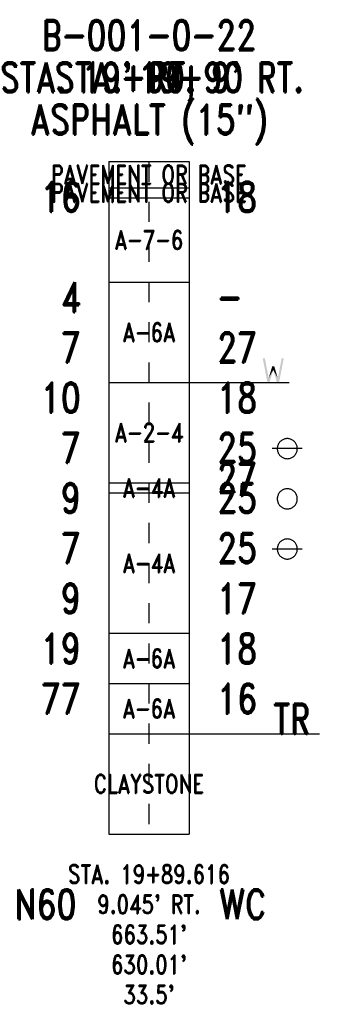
# Model space of a CAD drawing. Extents: x -0.65 to 5.85, y -0.85 to 4.06.
# Tile 1 of 2: x -0.65 to 0.85, y -0.85 to 4.06. Entities that reach past the tile are written whole.
import ezdxf
from ezdxf.enums import TextEntityAlignment as Align

# ---------------------------------------------------------------- set-up
doc = ezdxf.new("R2010")
doc.units = 0
doc.linetypes.add('Dash', pattern=[0.12, 0.08, -0.04])
doc.linetypes.add('Solid', pattern=[0])
doc.layers.get('0').update_dxf_attribs({"linetype": 'Solid'})
for name, color, linetype in [('GT_PROJECT_CELLS', 7, 'Solid'), ('GT_PROJECT_SOIL_BORING', 7, 'Solid'), ('GT_PROJECT_TEXT', 7, 'Solid'), ('GT_PROJECT_TEXT_2', 7, 'Solid'), ('GT_PROJECT_TEXT_3', 7, 'Solid'), ('SC_SCRATCH1', 7, 'Solid'), ('SC_SCRATCH2', 7, 'Solid'), ('SC_SCRATCH3', 7, 'Solid'), ('SC_SCRATCH4', 7, 'Solid'), ('SC_SCRATCH5', 7, 'Solid'), ('SC_SCRATCH6', 7, 'Solid'), ('SC_SCRATCH9', 7, 'Solid')]:
    doc.layers.add(name, color=color, linetype=linetype)
doc.styles.add('ROMAND', font='romand', dxfattribs={"height": 1})

# ---------------------------------------------------------------- blocks, each defined once
blk = doc.blocks.new('DGRFC_OHDOT$FREE$WATER')
at = {"color": 7}
for points in [[(-0.035, 0.08), (-0.0193, 0), (-0.035, 0.08), (-0.0151, 0.0142)], [(-0.035, 0.08), (-0.0151, 0.0142), (-0.035, 0.08), (-0.028, 0.08)], [(0.035, 0.08), (0.028, 0.08), (0.035, 0.08), (0.0151, 0.0142)], [(0.0193, 0), (0.035, 0.08), (0.0193, 0), (0.0151, 0.0142)], [(-0.0193, 0), (-0.0123, 0), (-0.0193, 0), (0, 0.0415)], [(-0.0193, 0), (0, 0.0415), (-0.0193, 0), (-0.0151, 0.0142)], [(0, 0.0415), (-0.0035, 0.0533), (0, 0.0415), (-0.0151, 0.0142)], [(0.0151, 0.0142), (0.0035, 0.0533), (0.0151, 0.0142), (-0.0035, 0.0533)], [(0, 0.0415), (0.0151, 0.0142), (0, 0.0415), (-0.0035, 0.0533)], [(0, 0.0415), (0.0123, 0), (0, 0.0415), (0.0193, 0)], [(0, 0.0415), (0.0193, 0), (0, 0.0415), (0.0151, 0.0142)]]:
    blk.add_solid(points, dxfattribs=at)
blk = doc.blocks.new('DGRFC_CIRCLE')
at = {"color": 7, "linetype": 'Solid'}
blk.add_lwpolyline([(0, -0.5), (0.039, -0.498), (0.078, -0.494), (0.117, -0.486), (0.155, -0.476), (0.191, -0.462), (0.227, -0.446), (0.261, -0.426), (0.294, -0.405), (0.325, -0.38), (0.354, -0.354), (0.38, -0.325), (0.405, -0.294), (0.426, -0.261), (0.446, -0.227), (0.462, -0.191), (0.476, -0.155), (0.486, -0.117), (0.494, -0.078), (0.498, -0.039), (0.5, 0), (0.498, 0.039), (0.494, 0.078), (0.486, 0.117), (0.476, 0.155), (0.462, 0.191), (0.446, 0.227), (0.426, 0.261), (0.405, 0.294), (0.38, 0.325), (0.354, 0.354), (0.325, 0.38), (0.294, 0.405), (0.261, 0.426), (0.227, 0.446), (0.191, 0.462), (0.155, 0.476), (0.117, 0.486), (0.078, 0.494), (0.039, 0.498), (0, 0.5), (-0.039, 0.498), (-0.078, 0.494), (-0.117, 0.486), (-0.155, 0.476), (-0.191, 0.462), (-0.227, 0.446), (-0.261, 0.426), (-0.294, 0.405), (-0.325, 0.38), (-0.354, 0.354), (-0.38, 0.325), (-0.405, 0.294), (-0.426, 0.261), (-0.446, 0.227), (-0.462, 0.191), (-0.476, 0.155), (-0.486, 0.117), (-0.494, 0.078), (-0.498, 0.039), (-0.5, 0), (-0.498, -0.039), (-0.494, -0.078), (-0.486, -0.117), (-0.476, -0.155), (-0.462, -0.191), (-0.446, -0.227), (-0.426, -0.261), (-0.405, -0.294), (-0.38, -0.325), (-0.354, -0.354), (-0.325, -0.38), (-0.294, -0.405), (-0.261, -0.426), (-0.227, -0.446), (-0.191, -0.462), (-0.155, -0.476), (-0.117, -0.486), (-0.078, -0.494), (-0.039, -0.498), (0, -0.5)], dxfattribs=at)
blk = doc.blocks.new('DGRFC_LINE_CIRCLE')
at = {"color": 7, "linetype": 'Solid'}
for points in [[(0, -0.5), (0.039, -0.498), (0.078, -0.494), (0.117, -0.486), (0.155, -0.476), (0.191, -0.462), (0.227, -0.446), (0.261, -0.426), (0.294, -0.405), (0.325, -0.38), (0.354, -0.354), (0.38, -0.325), (0.405, -0.294), (0.426, -0.261), (0.446, -0.227), (0.462, -0.191), (0.476, -0.155), (0.486, -0.117), (0.494, -0.078), (0.498, -0.039), (0.5, 0), (0.498, 0.039), (0.494, 0.078), (0.486, 0.117), (0.476, 0.155), (0.462, 0.191), (0.446, 0.227), (0.426, 0.261), (0.405, 0.294), (0.38, 0.325), (0.354, 0.354), (0.325, 0.38), (0.294, 0.405), (0.261, 0.426), (0.227, 0.446), (0.191, 0.462), (0.155, 0.476), (0.117, 0.486), (0.078, 0.494), (0.039, 0.498), (0, 0.5), (-0.039, 0.498), (-0.078, 0.494), (-0.117, 0.486), (-0.155, 0.476), (-0.191, 0.462), (-0.227, 0.446), (-0.261, 0.426), (-0.294, 0.405), (-0.325, 0.38), (-0.354, 0.354), (-0.38, 0.325), (-0.405, 0.294), (-0.426, 0.261), (-0.446, 0.227), (-0.462, 0.191), (-0.476, 0.155), (-0.486, 0.117), (-0.494, 0.078), (-0.498, 0.039), (-0.5, 0), (-0.498, -0.039), (-0.494, -0.078), (-0.486, -0.117), (-0.476, -0.155), (-0.462, -0.191), (-0.446, -0.227), (-0.426, -0.261), (-0.405, -0.294), (-0.38, -0.325), (-0.354, -0.354), (-0.325, -0.38), (-0.294, -0.405), (-0.261, -0.426), (-0.227, -0.446), (-0.191, -0.462), (-0.155, -0.476), (-0.117, -0.486), (-0.078, -0.494), (-0.039, -0.498), (0, -0.5)], [(0.75, 0), (-0.75, 0)]]:
    blk.add_lwpolyline(points, dxfattribs=at)

msp = doc.modelspace()

# ---------------------------------------------------------------- linework, layer by layer
at = {"layer": 'GT_PROJECT_CELLS', "color": 7, "linetype": 'Solid'}
msp.add_lwpolyline([(0.2, 2.25), (0.7, 2.25)], dxfattribs=at)
at = {"layer": 'GT_PROJECT_SOIL_BORING', "color": 7, "linetype": 'Solid'}
for points in [[(-0.2, 3.35), (0.2, 3.35)], [(-0.2, 3.35), (-0.2, 0)], [(0.2, 3.35), (0.2, 0)], [(-0.2, 3.22), (0.2, 3.22)], [(-0.2, 3.17), (0.2, 3.17)], [(-0.2, 2.75), (0.2, 2.75)], [(-0.2, 2.25), (0.2, 2.25)], [(-0.2, 1.75), (0.2, 1.75)], [(-0.2, 1.7), (0.2, 1.7)], [(-0.2, 1), (0.2, 1)], [(-0.2, 0.75), (0.2, 0.75)], [(-0.2, 0.5), (0.2, 0.5)], [(-0.2, 0), (0.2, 0)]]:
    msp.add_lwpolyline(points, dxfattribs=at)
at = {"layer": 'GT_PROJECT_TEXT', "color": 7, "linetype": 'Solid'}
msp.add_lwpolyline([(0.2, 0.5), (0.85, 0.5)], dxfattribs=at)
at = {"layer": 'SC_SCRATCH4', "color": 7, "linetype": 'Dash'}
msp.add_lwpolyline([(0, 3.35), (0, 0)], dxfattribs=at)

# ---------------------------------------------------------------- block references
at = {"layer": 'GT_PROJECT_CELLS'}
for name, p, xscale, yscale in [('DGRFC_OHDOT$FREE$WATER', (0.62, 2.25), 1.5, 1.5), ('DGRFC_LINE_CIRCLE', (0.69, 1.92), 0.1, 0.1), ('DGRFC_CIRCLE', (0.69, 1.67), 0.100000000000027, 0.100000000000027), ('DGRFC_LINE_CIRCLE', (0.69, 1.42), 0.1, 0.1)]:
    msp.add_blockref(name, p, dxfattribs=dict(at, xscale=xscale, yscale=yscale))

# ---------------------------------------------------------------- texts
at = {"layer": 'GT_PROJECT_TEXT', "color": 7, "style": 'ROMAND', "width": 0.78}
for s, p in [('B-001-0-22', (0, 3.98)), ('ASPHALT (15")', (0, 3.56))]:
    msp.add_text(s, height=0.1488, dxfattribs=at).set_placement(p, align=Align.MIDDLE_CENTER)
at = {"layer": 'GT_PROJECT_TEXT_2', "color": 7, "style": 'ROMAND', "width": 0.78}
msp.add_text("9' RT.", height=0.1488, dxfattribs=at).set_placement((0, 3.77), align=Align.MIDDLE_CENTER)
at = {"layer": 'GT_PROJECT_TEXT_3', "color": 7, "style": 'ROMAND', "width": 0.78}
msp.add_text('STA. 19+90', height=0.1488, dxfattribs=at).set_placement((0, 3.77), align=Align.MIDDLE_CENTER)
at = {"layer": 'SC_SCRATCH1', "color": 7, "style": 'ROMAND', "width": 0.78}
for s, p in [('PAVEMENT OR BASE', (0, 3.285)), ('PAVEMENT OR BASE', (0, 3.195)), ('A-7-6', (0, 2.96)), ('A-6A', (0, 2.5)), ('A-2-4', (0, 2)), ('A-4A', (0, 1.725)), ('A-4A', (0, 1.35)), ('A-6A', (0, 0.875)), ('A-6A', (0, 0.625)), ('CLAYSTONE', (0, 0.25))]:
    msp.add_text(s, height=0.093, dxfattribs=at).set_placement(p, align=Align.MIDDLE_CENTER)
at = {"layer": 'SC_SCRATCH2', "color": 7, "style": 'ROMAND', "width": 0.78}
for s, p in [('STA. 19+89.616', (0, -0.2)), ("9.045' RT.", (0, -0.35)), ("663.51'", (0, -0.5)), ("630.01'", (0, -0.65)), ("33.5'", (0, -0.8))]:
    msp.add_text(s, height=0.093, dxfattribs=at).set_placement(p, align=Align.MIDDLE_CENTER)
at = {"layer": 'SC_SCRATCH3', "color": 7, "style": 'ROMAND', "width": 0.78}
msp.add_text("STA. 19+90, 9' RT.", height=0.1488, dxfattribs=at).set_placement((0, 3.77), align=Align.MIDDLE_CENTER)
at = {"layer": 'SC_SCRATCH5', "color": 7, "style": 'ROMAND', "width": 0.78}
for s, p in [('16', (-0.34, 3.1)), ('4', (-0.34, 2.6)), ('7', (-0.34, 2.35)), ('10', (-0.34, 2.1)), ('7', (-0.34, 1.85)), ('9', (-0.34, 1.6)), ('7', (-0.34, 1.35)), ('9', (-0.34, 1.1)), ('19', (-0.34, 0.85)), ('77', (-0.34, 0.6))]:
    msp.add_text(s, height=0.1488, dxfattribs=at).set_placement(p, align=Align.RIGHT)
at = {"layer": 'SC_SCRATCH6', "color": 7, "style": 'ROMAND', "width": 0.78}
for s, p in [('18', (0.34, 3.1)), ('-', (0.34, 2.6)), ('27', (0.34, 2.35)), ('18', (0.34, 2.1)), ('25', (0.34, 1.85)), ('27', (0.34, 1.7)), ('25', (0.34, 1.6)), ('25', (0.34, 1.35)), ('17', (0.34, 1.1)), ('18', (0.34, 0.85)), ('16', (0.34, 0.6)), ('TR', (0.62, 0.5))]:
    msp.add_text(s, height=0.1488, dxfattribs=at).set_placement(p)
at = {"layer": 'SC_SCRATCH9', "color": 7, "style": 'ROMAND', "width": 0.78}
for s, p in [('N60', (-0.5161, -0.35)), ('WC', (0.4673, -0.35))]:
    msp.add_text(s, height=0.1488, dxfattribs=at).set_placement(p, align=Align.MIDDLE_CENTER)

doc.saveas('drawing.dxf')
